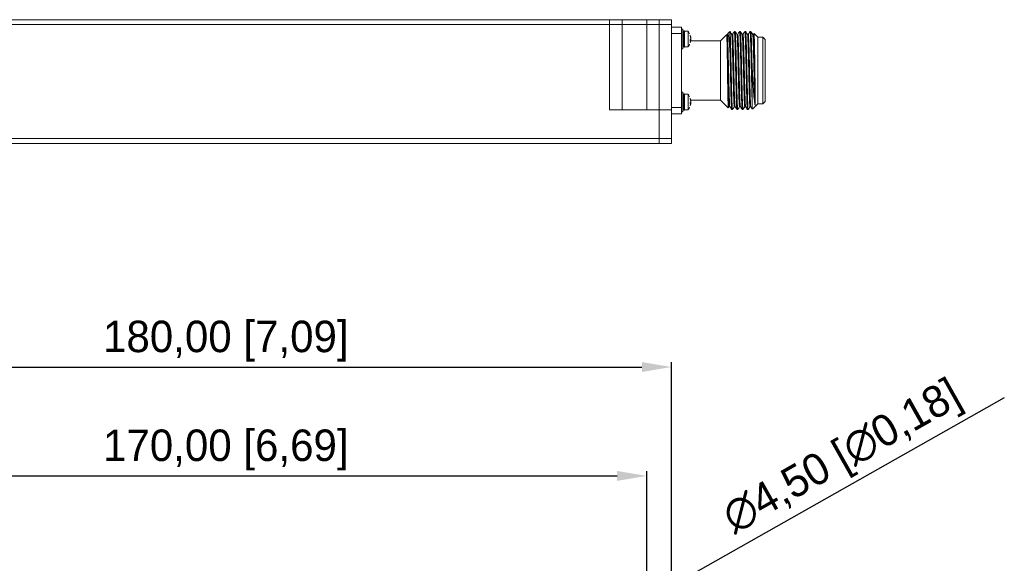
# Model space of a CAD drawing. Header units: millimetres. Extents: x 40 to 652, y 33 to 355.
# Tile 8 of 10: x 192 to 391, y 245 to 355. Entities that reach past the tile are written whole.
import ezdxf

# ---------------------------------------------------------------- set-up
doc = ezdxf.new("R2010")
doc.units = ezdxf.units.MM
doc.header["$PDSIZE"] = -1
doc.dimstyles.new('ISO-25', dxfattribs={"dimtxt": 2.5, "dimasz": 2.5, "dimexe": 1.25, "dimexo": 0.625, "dimtad": 1, "dimtxsty": 'Standard', "dimcen": 2.5, "dimadec": 0, "dimazin": 0, "dimtfac": 1, "dimtmove": 0, "dimatfit": 3, "dimfxl": 1, "dimarcsym": 0})

# ---------------------------------------------------------------- blocks, each defined once
blk = doc.blocks.new('*D10')
at = {"color": 0, "lineweight": -2, "transparency": 16777216}
for p, q in [((143.57, 241.57), (143.57, 286.05)), ((149.57, 285.06), (317.58, 285.06)), ((323.57, 241.57), (323.57, 286.05))]:
    blk.add_line(p, q, dxfattribs=at)
at = {"color": 0, "transparency": 16777216}
for points in [[(149.57, 286.06), (149.57, 284.06), (143.57, 285.06)], [(317.58, 286.06), (317.58, 284.06), (323.57, 285.06)]]:
    blk.add_solid(points, dxfattribs=at)
at = {"layer": 'Defpoints', "color": 0, "transparency": 16777216}
for p in [(323.57, 285.06), (143.57, 240.58), (323.57, 240.58)]:
    blk.add_point(p, dxfattribs=at)
at = {"color": 0, "transparency": 16777216, "insert": (233.57, 290.28), "char_height": 6.35, "attachment_point": 5}
blk.add_mtext('180,00 [7,09]', dxfattribs=at)
blk = doc.blocks.new('*D11')
at = {"color": 0, "lineweight": -2, "transparency": 16777216}
for p, q in [((148.57, 239.07), (148.57, 264.08)), ((154.57, 263.09), (312.58, 263.09)), ((318.57, 239.07), (318.57, 264.08))]:
    blk.add_line(p, q, dxfattribs=at)
at = {"color": 0, "transparency": 16777216}
for points in [[(154.57, 264.09), (154.57, 262.09), (148.57, 263.09)], [(312.58, 264.09), (312.58, 262.09), (318.57, 263.09)]]:
    blk.add_solid(points, dxfattribs=at)
at = {"layer": 'Defpoints', "color": 0, "transparency": 16777216}
for p in [(318.57, 263.09), (148.57, 238.08), (318.57, 238.08)]:
    blk.add_point(p, dxfattribs=at)
at = {"color": 0, "transparency": 16777216, "insert": (233.57, 268.32), "char_height": 6.35, "attachment_point": 5}
blk.add_mtext('170,00 [6,69]', dxfattribs=at)
blk = doc.blocks.new('*D14')
at = {"color": 0, "lineweight": -2, "transparency": 16777216}
for p, q in [((390.76, 278.84), (325.75, 242.13)), ((316.61, 236.97), (320.53, 239.19)), ((311.39, 234.03), (306.18, 231.08))]:
    blk.add_line(p, q, dxfattribs=at)
at = {"color": 0, "transparency": 16777216}
for points in [[(325.26, 243), (326.24, 241.26), (320.53, 239.19)], [(310.9, 234.9), (311.89, 233.16), (316.61, 236.97)]]:
    blk.add_solid(points, dxfattribs=at)
at = {"layer": 'Defpoints', "color": 0, "transparency": 16777216}
for p in [(320.53, 239.19), (316.61, 236.97)]:
    blk.add_point(p, dxfattribs=at)
at = {"color": 0, "transparency": 16777216, "insert": (358.3, 266.52), "char_height": 6.35, "attachment_point": 5, "rotation": 29.4532}
blk.add_mtext('∅4,50 [∅0,18]', dxfattribs=at)

msp = doc.modelspace()

# ---------------------------------------------------------------- linework, layer by layer
at = {"color": 7, "linetype": 'Continuous', "lineweight": 15}
for p, q in [((156.074, 355.149), (311.074, 355.149)), ((156.074, 354.149), (311.074, 354.149)), ((192.224, 355.149), (194.924, 355.149)), ((207.724, 355.149), (210.424, 355.149)), ((227.724, 355.149), (230.424, 355.149)), ((247.724, 355.149), (250.424, 355.149)), ((267.724, 355.149), (270.424, 355.149)), ((290.224, 355.149), (292.924, 355.149)), ((311.074, 355.149), (311.074, 354.149)), ((313.574, 355.149), (311.074, 355.149)), ((311.074, 354.149), (313.574, 354.149)), ((311.074, 354.149), (311.074, 336.949)), ((313.574, 354.149), (313.574, 355.149)), ((313.574, 355.149), (318.574, 355.149)), ((313.574, 354.149), (318.574, 354.149)), ((313.574, 336.949), (313.574, 354.149)), ((318.574, 354.149), (318.574, 355.149)), ((318.574, 355.149), (321.074, 355.149)), ((318.574, 354.149), (321.074, 354.149)), ((318.574, 336.949), (318.574, 354.149)), ((321.074, 355.149), (321.074, 354.149)), ((323.574, 355.149), (321.074, 355.149)), ((321.074, 354.149), (323.574, 354.149)), ((321.074, 354.149), (321.074, 336.949)), ((323.574, 354.149), (323.574, 355.149)), ((323.574, 336.949), (323.574, 354.149)), ((325.574, 353.649), (323.574, 353.649)), ((323.574, 352.362), (325.574, 352.362)), ((325.574, 352.362), (325.574, 353.649)), ((325.874, 353.249), (325.574, 353.249)), ((325.574, 352.362), (325.574, 337.437)), ((325.626, 352.049), (325.574, 351.965)), ((325.874, 349.249), (325.874, 353.249)), ((326.062, 352.899), (326.024, 352.899)), ((326.895, 352.849), (326.174, 352.849)), ((326.174, 352.849), (326.174, 349.649)), ((326.895, 352.849), (326.895, 349.649)), ((327.344, 352.031), (327.423, 351.749)), ((327.423, 351.619), (327.344, 351.901)), ((334.724, 352.149), (333.474, 350.899)), ((335.347, 352.773), (334.863, 352.289)), ((335.374, 352.726), (335.363, 352.752)), ((335.374, 348.651), (335.374, 352.726)), ((336.409, 352.799), (336.251, 352.799)), ((337.467, 352.799), (337.309, 352.799)), ((338.526, 352.799), (338.367, 352.799)), ((339.584, 352.799), (339.426, 352.799)), ((340.226, 352.378), (340.113, 352.192)), ((340.974, 351.649), (340.252, 352.371)), ((327.344, 350.796), (327.344, 351.11)), ((327.44, 350.936), (327.344, 350.936)), ((327.344, 350.468), (327.423, 350.75)), ((333.474, 350.899), (327.446, 350.899)), ((333.474, 338.899), (333.474, 350.899)), ((341.974, 351.649), (340.974, 351.649)), ((340.974, 338.149), (340.974, 351.649)), ((342.474, 351.149), (341.974, 351.649)), ((341.974, 338.149), (341.974, 351.649)), ((342.474, 338.649), (342.474, 351.149)), ((325.574, 349.249), (325.874, 349.249)), ((326.024, 349.599), (326.062, 349.599)), ((326.174, 349.649), (326.895, 349.649)), ((339.824, 346.068), (339.824, 339.279)), ((325.874, 340.549), (325.574, 340.549)), ((325.874, 336.549), (325.874, 340.549)), ((326.062, 340.199), (326.024, 340.199)), ((326.895, 340.149), (326.174, 340.149)), ((326.174, 340.149), (326.174, 336.949)), ((326.895, 340.149), (326.895, 336.949)), ((325.626, 339.349), (325.574, 339.265)), ((327.344, 339.331), (327.423, 339.049)), ((327.423, 338.919), (327.344, 339.201)), ((327.344, 338.096), (327.344, 338.41)), ((327.44, 338.236), (327.344, 338.236)), ((327.344, 337.768), (327.423, 338.05)), ((327.446, 338.899), (333.474, 338.899)), ((333.474, 338.899), (335.012, 337.361)), ((339.945, 337.121), (340.974, 338.149)), ((340.974, 338.149), (341.974, 338.149)), ((341.974, 338.149), (342.474, 338.649)), ((311.074, 336.949), (321.074, 336.949)), ((321.074, 336.949), (321.074, 331.149)), ((321.074, 336.949), (323.574, 336.949)), ((325.574, 337.437), (323.574, 337.437)), ((323.574, 331.149), (323.574, 336.949)), ((323.574, 336.149), (325.574, 336.149)), ((325.574, 336.149), (325.574, 337.437)), ((325.574, 336.549), (325.874, 336.549)), ((326.024, 336.899), (326.062, 336.899)), ((326.174, 336.949), (326.895, 336.949)), ((335.036, 337.349), (335.192, 337.606)), ((335.722, 336.999), (335.88, 336.999)), ((336.78, 336.999), (336.938, 336.999)), ((337.838, 336.999), (337.997, 336.999)), ((338.897, 336.999), (339.055, 336.999)), ((146.074, 331.149), (321.074, 331.149)), ((146.074, 330.149), (321.074, 330.149)), ((321.074, 331.149), (321.074, 330.149)), ((321.074, 331.149), (323.574, 331.149)), ((323.574, 330.149), (321.074, 330.149)), ((323.574, 330.149), (323.574, 331.149))]:
    msp.add_line(p, q, dxfattribs=at)
at = {"color": 8, "linetype": 'Continuous', "lineweight": 15}
for p, q in [((326.024, 352.899), (326.024, 349.599)), ((326.062, 350.619), (326.062, 352.899)), ((326.062, 350.619), (326.062, 349.599)), ((327.423, 350.913), (327.344, 350.913)), ((326.024, 340.199), (326.024, 336.899)), ((326.062, 337.919), (326.062, 340.199)), ((327.423, 338.213), (327.344, 338.213)), ((326.062, 337.919), (326.062, 336.899))]:
    msp.add_line(p, q, dxfattribs=at)
at = {"color": 7, "linetype": 'Continuous', "lineweight": 15}
for centre, radius, start, end in [((326.024, 352.749), 0.15, 90, 180), ((326.062, 352.749), 0.15, 41.81031, 90), ((326.905, 351.493), 0.582, 318.97408, 332.86104), ((326.905, 351.178), 0.582, 318.97408, 332.86104), ((326.024, 349.749), 0.15, 180, 270), ((326.062, 349.749), 0.15, 270, 318.18969), ((326.024, 340.049), 0.15, 90, 180), ((326.062, 340.049), 0.15, 41.81031, 90), ((326.905, 338.793), 0.582, 318.97408, 332.86104), ((326.905, 338.478), 0.582, 318.97408, 332.86104), ((326.024, 337.049), 0.15, 180, 270), ((326.062, 337.049), 0.15, 270, 318.18969)]:
    msp.add_arc(centre, radius, start, end, dxfattribs=at)
for points, knots in [([(327.215, 352.294), (327.18, 352.393), (327.11, 352.593), (326.96, 352.742), (326.885, 352.816)], [0, 0, 0, 0, 0.4985733, 1, 1, 1, 1]), ([(327.344, 351.901), (327.347, 351.924), (327.352, 351.97), (327.347, 352.011), (327.344, 352.031)], [0, 0, 0, 0, 0.499994, 1, 1, 1, 1]), ([(334.772, 350.562), (334.763, 350.93), (334.746, 351.655), (334.733, 352.058), (334.726, 352.17), (334.725, 352.149), (334.725, 352.147)], [0, 0, 0, 0, 0.3953896, 0.7791289, 0.9874497, 1, 1, 1, 1]), ([(334.914, 352.238), (334.942, 352.278), (335.018, 352.386), (335.141, 351.614), (335.266, 350.288), (335.343, 349.119), (335.374, 348.651)], [0, 0, 0, 0, 0.1791789, 0.4829826, 0.7924709, 1, 1, 1, 1]), ([(335.722, 352.192), (335.661, 352.293), (335.538, 352.495), (335.416, 352.697), (335.355, 352.798)], [0, 0, 0, 0, 0.4999826, 1, 1, 1, 1]), ([(335.374, 352.726), (335.384, 352.636), (335.413, 352.378), (335.461, 351.279), (335.518, 349.306), (335.569, 347.056), (335.612, 345.057), (335.655, 343.061), (335.703, 340.912), (335.76, 338.807), (335.816, 337.461), (335.859, 336.882), (335.882, 337.052), (335.886, 337.083)], [0, 0, 0, 0, 0.05967747, 0.17053052, 0.28138376, 0.39223654, 0.47171161, 0.53138972, 0.64224221, 0.75309519, 0.86394832, 0.97480147, 1, 1, 1, 1]), ([(335.88, 352.193), (335.854, 352.171), (335.801, 352.128), (335.748, 352.171), (335.722, 352.193)], [0, 0, 0, 0, 0.4998753, 1, 1, 1, 1]), ([(336.248, 352.799), (336.187, 352.698), (336.064, 352.496), (335.942, 352.294), (335.881, 352.193)], [0, 0, 0, 0, 0.5000087, 1, 1, 1, 1]), ([(336.251, 352.753), (336.268, 352.704), (336.303, 352.6), (336.358, 351.367), (336.415, 349.439), (336.467, 347.159), (336.511, 345.108), (336.555, 343.061), (336.603, 340.913), (336.66, 338.804), (336.716, 337.471), (336.757, 336.888), (336.778, 337.031), (336.78, 337.046)], [0, 0, 0, 0, 0.0947401, 0.2021145, 0.3094887, 0.4168634, 0.5000628, 0.5578682, 0.6652427, 0.7726172, 0.8799917, 0.987366, 1, 1, 1, 1]), ([(336.78, 352.192), (336.719, 352.293), (336.597, 352.495), (336.474, 352.697), (336.413, 352.798)], [0, 0, 0, 0, 0.4999983, 1, 1, 1, 1]), ([(336.415, 352.715), (336.43, 352.67), (336.464, 352.565), (336.516, 351.364), (336.573, 349.44), (336.626, 347.159), (336.669, 345.108), (336.713, 343.061), (336.761, 340.912), (336.818, 338.807), (336.875, 337.461), (336.917, 336.882), (336.94, 337.052), (336.944, 337.083)], [0, 0, 0, 0, 0.0829217, 0.1903111, 0.2977003, 0.4050898, 0.4882995, 0.5461129, 0.6535017, 0.760891, 0.8682802, 0.9756697, 1, 1, 1, 1]), ([(336.938, 352.193), (336.912, 352.171), (336.859, 352.128), (336.806, 352.171), (336.78, 352.193)], [0, 0, 0, 0, 0.5000308, 1, 1, 1, 1]), ([(337.306, 352.799), (337.245, 352.698), (337.122, 352.496), (337, 352.294), (336.939, 352.193)], [0, 0, 0, 0, 0.4999981, 1, 1, 1, 1]), ([(337.309, 352.753), (337.326, 352.704), (337.362, 352.6), (337.416, 351.367), (337.473, 349.439), (337.526, 347.159), (337.569, 345.108), (337.613, 343.061), (337.661, 340.913), (337.718, 338.804), (337.775, 337.471), (337.815, 336.888), (337.836, 337.031), (337.838, 337.046)], [0, 0, 0, 0, 0.0947407, 0.202115, 0.3094896, 0.4168642, 0.500063, 0.5578684, 0.6652424, 0.7726166, 0.879991, 0.9873654, 1, 1, 1, 1]), ([(337.838, 352.192), (337.777, 352.293), (337.655, 352.495), (337.532, 352.697), (337.471, 352.798)], [0, 0, 0, 0, 0.4999824, 1, 1, 1, 1]), ([(337.474, 352.717), (337.488, 352.671), (337.522, 352.566), (337.574, 351.364), (337.631, 349.44), (337.684, 347.159), (337.728, 345.108), (337.771, 343.061), (337.819, 340.912), (337.876, 338.807), (337.933, 337.462), (337.975, 336.883), (337.998, 337.051), (338.002, 337.081)], [0, 0, 0, 0, 0.0833668, 0.1907798, 0.2981929, 0.4056057, 0.4888368, 0.5466629, 0.6540753, 0.7614882, 0.8689012, 0.9763142, 1, 1, 1, 1]), ([(337.997, 352.193), (337.97, 352.171), (337.917, 352.128), (337.865, 352.171), (337.838, 352.193)], [0, 0, 0, 0, 0.5000528, 1, 1, 1, 1]), ([(338.364, 352.799), (338.303, 352.698), (338.181, 352.496), (338.058, 352.294), (337.997, 352.193)], [0, 0, 0, 0, 0.5000093, 1, 1, 1, 1]), ([(338.367, 352.753), (338.384, 352.704), (338.42, 352.6), (338.474, 351.367), (338.531, 349.439), (338.584, 347.159), (338.628, 345.108), (338.671, 343.061), (338.719, 340.913), (338.776, 338.804), (338.833, 337.471), (338.873, 336.888), (338.894, 337.031), (338.897, 337.046)], [0, 0, 0, 0, 0.09474024, 0.20211467, 0.3094893, 0.41686343, 0.5000628, 0.55786818, 0.66524271, 0.77261717, 0.8799918, 0.9873662, 1, 1, 1, 1]), ([(338.896, 352.193), (338.835, 352.294), (338.713, 352.496), (338.59, 352.698), (338.529, 352.799)], [0, 0, 0, 0, 0.4999907, 1, 1, 1, 1]), ([(338.531, 352.719), (338.546, 352.673), (338.58, 352.568), (338.633, 351.364), (338.69, 349.44), (338.742, 347.159), (338.786, 345.108), (338.83, 343.061), (338.878, 340.912), (338.935, 338.807), (338.991, 337.462), (339.033, 336.883), (339.056, 337.05), (339.061, 337.079)], [0, 0, 0, 0, 0.0840049, 0.1913942, 0.2987832, 0.4061727, 0.4893916, 0.547205, 0.6545937, 0.7619829, 0.8693722, 0.9767614, 1, 1, 1, 1]), ([(339.055, 352.193), (339.029, 352.171), (338.976, 352.128), (338.923, 352.171), (338.897, 352.192)], [0, 0, 0, 0, 0.4998874, 1, 1, 1, 1]), ([(339.422, 352.798), (339.361, 352.697), (339.239, 352.495), (339.116, 352.293), (339.055, 352.192)], [0, 0, 0, 0, 0.5000084, 1, 1, 1, 1]), ([(339.426, 352.753), (339.443, 352.704), (339.478, 352.6), (339.533, 351.367), (339.59, 349.439), (339.642, 347.16), (339.686, 345.107), (339.73, 343.065), (339.774, 341.044), (339.808, 339.825), (339.824, 339.279)], [0, 0, 0, 0, 0.1259352, 0.2686673, 0.4113993, 0.554132, 0.6647299, 0.7415702, 0.8843016, 1, 1, 1, 1]), ([(339.954, 352.193), (339.893, 352.294), (339.771, 352.496), (339.649, 352.698), (339.587, 352.799)], [0, 0, 0, 0, 0.4999902, 1, 1, 1, 1]), ([(339.59, 352.72), (339.605, 352.674), (339.638, 352.569), (339.691, 351.364), (339.748, 349.44), (339.792, 347.52), (339.817, 346.359), (339.824, 346.068)], [0, 0, 0, 0, 0.1905152, 0.4332382, 0.6759614, 0.9186845, 1, 1, 1, 1]), ([(340.113, 352.192), (340.087, 352.171), (340.034, 352.128), (339.981, 352.171), (339.955, 352.193)], [0, 0, 0, 0, 0.500229, 1, 1, 1, 1]), ([(340.231, 352.375), (340.231, 352.38), (340.244, 352.542), (340.268, 352.076), (340.303, 350.943), (340.339, 349.039), (340.371, 346.924), (340.398, 345.017), (340.415, 343.824), (340.424, 343.246), (340.426, 343.129)], [0, 0, 0, 0, 0.0050752, 0.1897284, 0.3735181, 0.5564113, 0.7384422, 0.8690079, 0.9736828, 1, 1, 1, 1]), ([(325.574, 350.543), (325.574, 350.544), (325.587, 350.574), (325.6, 350.604), (325.612, 350.633)], [0, 0, 0, 0, 0.0494423, 1, 1, 1, 1]), ([(325.808, 350.639), (325.828, 350.607), (325.85, 350.572), (325.871, 350.537), (325.874, 350.534)], [0, 0, 0, 0, 0.8932209, 1, 1, 1, 1]), ([(326.887, 349.669), (326.934, 349.716), (327.084, 349.866), (327.163, 350.065), (327.217, 350.202)], [0, 0, 0, 0, 0.3133964, 1, 1, 1, 1]), ([(327.423, 351.749), (327.429, 351.719), (327.441, 351.661), (327.448, 351.599), (327.448, 351.565), (327.442, 351.567), (327.44, 351.567)], [0, 0, 0, 0, 0.2826384, 0.5655164, 0.843054, 1, 1, 1, 1]), ([(327.423, 351.227), (327.429, 351.243), (327.44, 351.274), (327.448, 351.354), (327.447, 351.448), (327.438, 351.54), (327.428, 351.595), (327.423, 351.619)], [0, 0, 0, 0, 0.211805, 0.423772, 0.6317606, 0.8379175, 1, 1, 1, 1]), ([(327.423, 351.272), (327.429, 351.256), (327.44, 351.225), (327.448, 351.145), (327.447, 351.051), (327.44, 350.974), (327.433, 350.934), (327.431, 350.925)], [0, 0, 0, 0, 0.2354689, 0.4711452, 0.7023414, 0.9315662, 1, 1, 1, 1]), ([(327.44, 350.932), (327.439, 350.933), (327.435, 350.936), (327.428, 350.922), (327.423, 350.913)], [0, 0, 0, 0, 0.3533504, 1, 1, 1, 1]), ([(327.423, 350.75), (327.429, 350.779), (327.44, 350.838), (327.448, 350.903), (327.446, 350.921), (327.445, 350.93)], [0, 0, 0, 0, 0.3352531, 0.6708153, 1, 1, 1, 1]), ([(335.03, 337.379), (335.019, 337.445), (334.997, 337.582), (334.962, 338.822), (334.927, 340.703), (334.894, 342.848), (334.867, 344.774), (334.84, 346.671), (334.809, 348.763), (334.784, 349.953), (334.772, 350.562)], [0, 0, 0, 0, 0.1272153, 0.2664948, 0.4051058, 0.5430721, 0.6427558, 0.7213642, 0.857295, 1, 1, 1, 1]), ([(335.374, 348.651), (335.384, 348.219), (335.412, 347.042), (335.45, 345.243), (335.496, 343.062), (335.544, 340.912), (335.601, 338.804), (335.658, 337.471), (335.698, 336.888), (335.719, 337.031), (335.722, 337.046)], [0, 0, 0, 0, 0.0878989, 0.2397914, 0.3276907, 0.4909645, 0.6542396, 0.8175138, 0.9807882, 1, 1, 1, 1]), ([(339.824, 346.068), (339.845, 345.678), (339.892, 344.812), (339.986, 343.091), (340.109, 341.027), (340.255, 339.111), (340.362, 338.24), (340.418, 337.983), (340.426, 337.949)], [0, 0, 0, 0, 0.1093492, 0.2428787, 0.4855915, 0.7272997, 0.9644803, 1, 1, 1, 1]), ([(340.426, 337.949), (340.427, 337.944), (340.43, 337.933), (340.434, 337.922), (340.438, 337.916), (340.441, 337.914), (340.443, 337.915), (340.444, 337.915), (340.444, 337.915), (340.445, 337.916), (340.445, 337.916), (340.445, 337.917), (340.446, 337.918), (340.452, 337.929), (340.453, 337.939), (340.456, 337.957), (340.46, 337.984), (340.464, 338.031), (340.468, 338.123), (340.471, 338.252), (340.473, 338.427), (340.474, 338.699), (340.472, 339.137), (340.466, 339.979), (340.451, 341.28), (340.434, 342.501), (340.426, 343.129)], [0, 0, 0, 0, 0.0093614, 0.0163232, 0.0213556, 0.0226767, 0.0230597, 0.0231942, 0.0232521, 0.0233054, 0.0233669, 0.0234415, 0.0236151, 0.0241464, 0.0315403, 0.035268, 0.043651, 0.0627405, 0.0899438, 0.1446655, 0.1929214, 0.2476627, 0.3660634, 0.5005766, 0.7428822, 1, 1, 1, 1]), ([(327.215, 339.594), (327.18, 339.693), (327.11, 339.893), (326.96, 340.042), (326.885, 340.116)], [0, 0, 0, 0, 0.4985932, 1, 1, 1, 1]), ([(327.344, 339.201), (327.347, 339.224), (327.352, 339.27), (327.347, 339.311), (327.344, 339.331)], [0, 0, 0, 0, 0.5000027, 1, 1, 1, 1]), ([(327.423, 339.049), (327.429, 339.019), (327.441, 338.961), (327.448, 338.899), (327.448, 338.865), (327.442, 338.867), (327.44, 338.867)], [0, 0, 0, 0, 0.2826312, 0.5655284, 0.843059, 1, 1, 1, 1]), ([(327.423, 338.527), (327.429, 338.543), (327.44, 338.574), (327.448, 338.654), (327.447, 338.748), (327.438, 338.84), (327.428, 338.895), (327.423, 338.919)], [0, 0, 0, 0, 0.2118061, 0.4237988, 0.6317885, 0.8379466, 1, 1, 1, 1]), ([(327.423, 338.572), (327.429, 338.556), (327.44, 338.525), (327.448, 338.445), (327.447, 338.351), (327.44, 338.274), (327.433, 338.234), (327.431, 338.225)], [0, 0, 0, 0, 0.23546792, 0.47111604, 0.70234421, 0.93153312, 1, 1, 1, 1]), ([(327.44, 338.232), (327.439, 338.233), (327.435, 338.236), (327.428, 338.222), (327.423, 338.213)], [0, 0, 0, 0, 0.35334853, 1, 1, 1, 1]), ([(327.423, 338.05), (327.429, 338.079), (327.44, 338.138), (327.448, 338.203), (327.446, 338.221), (327.445, 338.23)], [0, 0, 0, 0, 0.3352636, 0.670805, 1, 1, 1, 1]), ([(339.824, 339.279), (339.83, 338.97), (339.848, 338.089), (339.874, 337.227), (339.894, 337.196), (339.902, 337.183)], [0, 0, 0, 0, 0.2457911, 0.7005984, 1, 1, 1, 1]), ([(325.574, 337.843), (325.574, 337.844), (325.587, 337.874), (325.6, 337.904), (325.612, 337.933)], [0, 0, 0, 0, 0.0494423, 1, 1, 1, 1]), ([(325.808, 337.939), (325.828, 337.907), (325.85, 337.872), (325.871, 337.837), (325.874, 337.834)], [0, 0, 0, 0, 0.8932317, 1, 1, 1, 1]), ([(326.887, 336.969), (326.934, 337.016), (327.084, 337.166), (327.163, 337.365), (327.217, 337.502)], [0, 0, 0, 0, 0.3133845, 1, 1, 1, 1]), ([(335.193, 337.607), (335.219, 337.628), (335.272, 337.671), (335.325, 337.627), (335.352, 337.605)], [0, 0, 0, 0, 0.500487, 1, 1, 1, 1]), ([(335.351, 337.606), (335.412, 337.505), (335.535, 337.303), (335.657, 337.101), (335.718, 337)], [0, 0, 0, 0, 0.4999918, 1, 1, 1, 1]), ([(335.884, 337.001), (335.945, 337.102), (336.067, 337.304), (336.19, 337.506), (336.251, 337.607)], [0, 0, 0, 0, 0.5000184, 1, 1, 1, 1]), ([(336.25, 337.605), (336.277, 337.627), (336.33, 337.671), (336.382, 337.628), (336.409, 337.607)], [0, 0, 0, 0, 0.4995035, 1, 1, 1, 1]), ([(336.41, 337.606), (336.471, 337.505), (336.593, 337.303), (336.716, 337.101), (336.777, 337)], [0, 0, 0, 0, 0.4999871, 1, 1, 1, 1]), ([(336.942, 337.001), (337.003, 337.102), (337.126, 337.304), (337.248, 337.506), (337.309, 337.607)], [0, 0, 0, 0, 0.5000172, 1, 1, 1, 1]), ([(337.309, 337.607), (337.336, 337.628), (337.389, 337.671), (337.442, 337.627), (337.468, 337.605)], [0, 0, 0, 0, 0.5005038, 1, 1, 1, 1]), ([(337.468, 337.606), (337.529, 337.505), (337.652, 337.303), (337.774, 337.101), (337.835, 337)], [0, 0, 0, 0, 0.4999816, 1, 1, 1, 1]), ([(338, 337), (338.061, 337.101), (338.184, 337.303), (338.306, 337.505), (338.367, 337.606)], [0, 0, 0, 0, 0.4999973, 1, 1, 1, 1]), ([(338.367, 337.605), (338.393, 337.627), (338.446, 337.671), (338.499, 337.628), (338.526, 337.607)], [0, 0, 0, 0, 0.4994983, 1, 1, 1, 1]), ([(338.526, 337.606), (338.587, 337.505), (338.71, 337.303), (338.832, 337.101), (338.893, 337)], [0, 0, 0, 0, 0.4999938, 1, 1, 1, 1]), ([(339.058, 337), (339.119, 337.101), (339.242, 337.303), (339.364, 337.505), (339.425, 337.606)], [0, 0, 0, 0, 0.5000067, 1, 1, 1, 1]), ([(339.426, 337.607), (339.453, 337.628), (339.505, 337.671), (339.558, 337.627), (339.585, 337.605)], [0, 0, 0, 0, 0.5004771, 1, 1, 1, 1]), ([(339.584, 337.607), (339.645, 337.506), (339.736, 337.356), (339.827, 337.205), (339.857, 337.156)], [0, 0, 0, 0, 0.6725022, 1, 1, 1, 1])]:
    msp.add_open_spline(points, degree=3, knots=knots, dxfattribs=at)
at = {"color": 8, "linetype": 'Continuous', "lineweight": 15}
for points, knots in [([(335.351, 337.633), (335.349, 337.627), (335.333, 337.583), (335.302, 337.945), (335.257, 338.778), (335.211, 340.132), (335.165, 341.809), (335.122, 343.63), (335.079, 345.481), (335.036, 347.32), (334.991, 349.074), (334.946, 350.568), (334.9, 351.608), (334.861, 352.152), (334.837, 352.152), (334.827, 352.152)], [0, 0, 0, 0, 0.0114803, 0.0928754, 0.1793454, 0.268079, 0.355796, 0.4394317, 0.5174437, 0.5989335, 0.6854615, 0.7742041, 0.8618805, 0.9454336, 1, 1, 1, 1]), ([(336.251, 337.66), (336.244, 337.638), (336.223, 337.571), (336.187, 337.956), (336.142, 338.823), (336.096, 340.185), (336.051, 341.869), (336.008, 343.689), (335.965, 345.537), (335.922, 347.373), (335.877, 349.119), (335.832, 350.602), (335.786, 351.622), (335.75, 352.136), (335.728, 352.138), (335.722, 352.139)], [0, 0, 0, 0, 0.0382071, 0.1189235, 0.2045579, 0.2923132, 0.378951, 0.4614699, 0.5385321, 0.6192841, 0.7049398, 0.7926982, 0.8793199, 0.9618075, 1, 1, 1, 1]), ([(336.41, 337.623), (336.408, 337.62), (336.393, 337.57), (336.363, 337.911), (336.318, 338.709), (336.272, 340.038), (336.226, 341.7), (336.183, 343.517), (336.14, 345.368), (336.097, 347.209), (336.053, 348.973), (336.007, 350.487), (335.961, 351.561), (335.919, 352.154), (335.892, 352.165), (335.88, 352.17)], [0, 0, 0, 0, 0.007056, 0.0872966, 0.1727069, 0.2605491, 0.3475838, 0.4307443, 0.5081893, 0.5885251, 0.6739954, 0.7618498, 0.8488478, 0.9319281, 1, 1, 1, 1]), ([(337.309, 337.66), (337.303, 337.638), (337.282, 337.568), (337.247, 337.942), (337.202, 338.796), (337.156, 340.149), (337.11, 341.827), (337.067, 343.645), (337.025, 345.493), (336.982, 347.33), (336.937, 349.08), (336.891, 350.571), (336.846, 351.604), (336.809, 352.129), (336.787, 352.136), (336.78, 352.139)], [0, 0, 0, 0, 0.0363018, 0.1169012, 0.2024844, 0.2902622, 0.3770005, 0.4596804, 0.5368277, 0.617468, 0.7030739, 0.7908549, 0.8775776, 0.9602255, 1, 1, 1, 1]), ([(337.468, 337.612), (337.468, 337.61), (337.453, 337.559), (337.424, 337.88), (337.379, 338.642), (337.333, 339.946), (337.287, 341.592), (337.244, 343.405), (337.201, 345.254), (337.158, 347.098), (337.114, 348.87), (337.068, 350.405), (337.022, 351.51), (336.979, 352.141), (336.952, 352.168), (336.939, 352.181)], [0, 0, 0, 0, 0.0020964, 0.0819718, 0.167158, 0.2549647, 0.3421646, 0.4256593, 0.5033503, 0.5833231, 0.6685718, 0.756394, 0.8435593, 0.9269762, 1, 1, 1, 1]), ([(338.367, 337.659), (338.361, 337.637), (338.341, 337.565), (338.306, 337.929), (338.261, 338.769), (338.215, 340.112), (338.17, 341.785), (338.126, 343.602), (338.084, 345.45), (338.041, 347.287), (337.996, 349.04), (337.95, 350.54), (337.905, 351.586), (337.868, 352.124), (337.846, 352.136), (337.838, 352.14)], [0, 0, 0, 0, 0.0337966, 0.1142764, 0.19979, 0.2875731, 0.3743915, 0.4572168, 0.5344408, 0.6149572, 0.7004922, 0.7882799, 0.8750829, 0.9578771, 1, 1, 1, 1]), ([(338.526, 337.613), (338.513, 337.672), (338.484, 337.797), (338.44, 338.595), (338.394, 339.851), (338.349, 341.485), (338.305, 343.292), (338.262, 345.141), (338.219, 346.986), (338.175, 348.768), (338.129, 350.317), (338.083, 351.474), (338.039, 352.068), (338.011, 352.289), (337.997, 352.193), (337.997, 352.193)], [0, 0, 0, 0, 0.0768618, 0.1617909, 0.2495263, 0.3368556, 0.4206538, 0.4986205, 0.5782016, 0.6631956, 0.7509498, 0.8382478, 0.9219702, 0.9998634, 1, 1, 1, 1]), ([(339.425, 337.657), (339.42, 337.636), (339.4, 337.562), (339.365, 337.915), (339.321, 338.743), (339.275, 340.076), (339.229, 341.743), (339.186, 343.558), (339.143, 345.406), (339.1, 347.244), (339.056, 349.001), (339.01, 350.509), (338.964, 351.567), (338.927, 352.119), (338.904, 352.135), (338.896, 352.141)], [0, 0, 0, 0, 0.0314876, 0.1118033, 0.1972081, 0.2849541, 0.3718143, 0.4547452, 0.5320202, 0.6123711, 0.6977988, 0.785549, 0.8723944, 0.9552935, 1, 1, 1, 1]), ([(339.584, 337.627), (339.572, 337.674), (339.544, 337.779), (339.501, 338.534), (339.455, 339.761), (339.41, 341.379), (339.366, 343.18), (339.323, 345.028), (339.28, 346.874), (339.236, 348.663), (339.19, 350.232), (339.144, 351.417), (339.1, 352.048), (339.071, 352.281), (339.056, 352.185), (339.055, 352.178)], [0, 0, 0, 0, 0.07112788, 0.15580187, 0.24346591, 0.33092529, 0.41502859, 0.4933304, 0.5725251, 0.65726622, 0.74495177, 0.83238271, 0.91641302, 0.99462923, 1, 1, 1, 1]), ([(340.426, 337.949), (340.411, 338.197), (340.38, 338.699), (340.334, 340.045), (340.289, 341.7), (340.245, 343.515), (340.203, 345.362), (340.16, 347.2), (340.115, 348.962), (340.069, 350.478), (340.024, 351.548), (339.986, 352.113), (339.963, 352.134), (339.954, 352.142)], [0, 0, 0, 0, 0.0958069, 0.194327, 0.2919369, 0.3852086, 0.4720732, 0.5621462, 0.6579793, 0.7565046, 0.8540983, 0.9473362, 1, 1, 1, 1]), ([(340.426, 343.129), (340.412, 343.723), (340.384, 344.911), (340.341, 346.764), (340.297, 348.557), (340.251, 350.147), (340.205, 351.358), (340.161, 352.025), (340.131, 352.274), (340.115, 352.178), (340.113, 352.167)], [0, 0, 0, 0, 0.1332869, 0.2667679, 0.4098655, 0.5582593, 0.7065623, 0.8494068, 0.9825278, 1, 1, 1, 1]), ([(335.192, 337.659), (335.185, 337.639), (335.164, 337.576), (335.128, 337.971), (335.083, 338.85), (335.037, 340.222), (334.992, 341.912), (334.948, 343.733), (334.906, 345.582), (334.863, 347.411), (334.818, 349.178), (334.787, 350.097), (334.772, 350.562)], [0, 0, 0, 0, 0.0495222, 0.15135106, 0.25930372, 0.36983328, 0.47886104, 0.58262096, 0.6796141, 0.78148699, 0.88946733, 1, 1, 1, 1])]:
    msp.add_open_spline(points, degree=3, knots=knots, dxfattribs=at)

# ---------------------------------------------------------------- dimensions: what is measured, and where the dimension line sits
for base, p1, p2, override, picture, middle in [((323.574, 285.057), (143.574, 240.58), (323.574, 240.58), {"dimtxt": 6.35, "dimasz": 5.9944, "dimexe": 0.9906, "dimexo": 0.9906, "dimgap": 1.524, "dimtih": 1, "dimtoh": 1, "dimzin": 0, "dimadec": 2, "dimtzin": 0}, '*D10', (233.574, 290.285)), ((318.574, 263.09), (148.574, 238.08), (318.574, 238.08), {"dimtxt": 6.35, "dimasz": 5.9944, "dimexe": 0.9906, "dimexo": 0.9906, "dimgap": 1.524, "dimzin": 0, "dimadec": 2, "dimtzin": 0}, '*D11', (233.574, 268.318))]:
    dim = msp.add_linear_dim(base=base, p1=p1, p2=p2, dimstyle='ISO-25', override=override)
    dim.commit()
    dim.dimension.update_dxf_attribs({"geometry": picture, "text_midpoint": middle})
dim = msp.add_diameter_dim_2p(p1=(316.615, 236.973), p2=(320.533, 239.186), dimstyle='ISO-25', override={"dimtxt": 6.35, "dimasz": 5.9944, "dimexe": 0.9906, "dimexo": 0.9906, "dimgap": 1.524, "dimzin": 0, "dimadec": 2, "dimtzin": 0})
dim.commit()
dim.dimension.update_dxf_attribs({"geometry": '*D14', "text_midpoint": (360.867, 261.963)})

doc.saveas('drawing.dxf')
